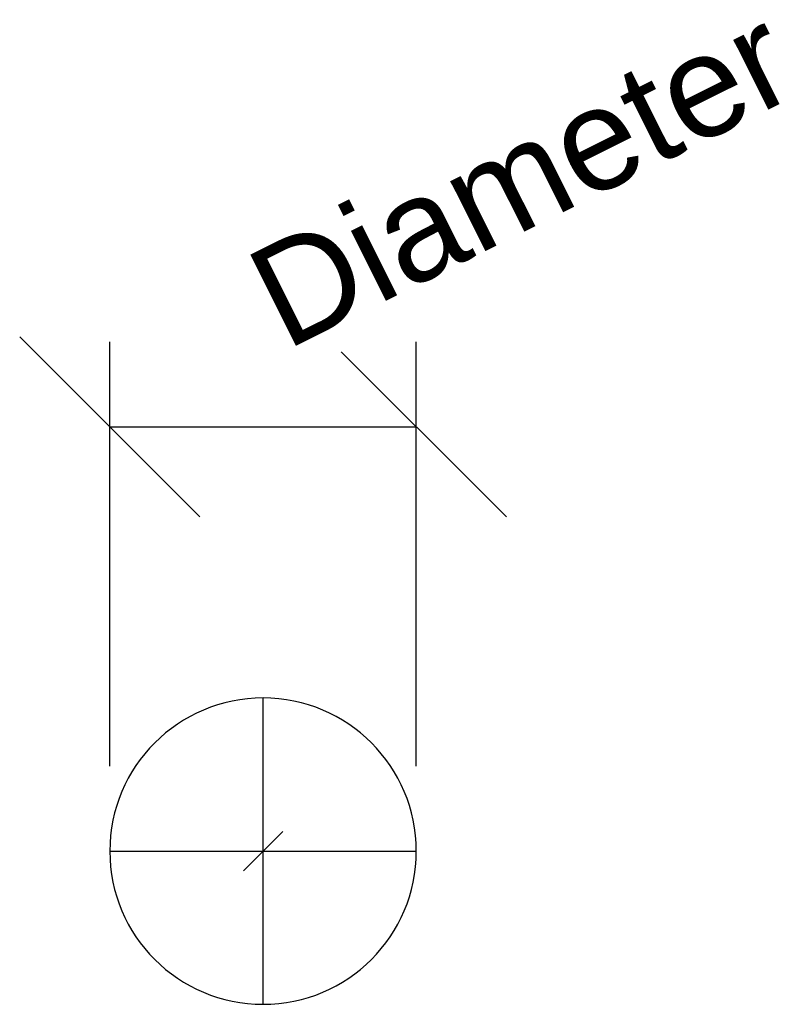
# Model space of a CAD drawing. Header units: millimetres. Extents: x -35 to 75, y -12 to 129.
import ezdxf

# ---------------------------------------------------------------- set-up
doc = ezdxf.new("R2010")
doc.units = ezdxf.units.MM
doc.styles.add('Arial', font='arial.ttf', dxfattribs={"height": 14.6304})

msp = doc.modelspace()

# ---------------------------------------------------------------- linework, layer by layer
at = {"color": 1, "lineweight": 30}
for p, q in [((-9.06, 58.02, -24.22), (-34.94, 83.9, -24.22)), ((34.94, 58.02, -24.22), (9.06, 83.9, -24.22)), ((-22, 22.19, -24.22), (-22, 83.15, -24.22)), ((22, 22.19, -24.22), (22, 83.15, -24.22)), ((-22, 70.96, -24.22), (22, 70.96, -24.22))]:
    msp.add_line(p, q, dxfattribs=at)
at = {"color": 94, "lineweight": 30}
for p, q in [((0, -12, -24.22), (0, 32, -24.22)), ((-22, 10, -24.22), (22, 10, -24.22))]:
    msp.add_line(p, q, dxfattribs=at)
at = {"color": 5, "lineweight": 30}
msp.add_line((0, 10, -24.22), (0, 10, -127.85), dxfattribs=at)
msp.add_polyline3d([(0, 10, -146.14), (2.83, 12.83, -127.85), (-2.83, 7.17, -127.85), (0, 10, -146.14)], dxfattribs=at)
at = {"color": 94, "lineweight": 30, "extrusion": (0, 0, -1)}
msp.add_circle((0, 10, 24.22), 22, dxfattribs=at)

# ---------------------------------------------------------------- next in the draw order: texts
at = {"color": 5, "lineweight": 30, "insert": (33.75, 113.46, -27.67), "char_height": 14.63, "width": 99.2058, "attachment_point": 2, "rotation": 26.5651, "line_spacing_factor": 0.941778, "style": 'Arial', "bg_fill": 3, "box_fill_scale": 1.25, "bg_fill_color": 256, "bg_fill_true_color": 13158600, "bg_fill_transparency": 0}
msp.add_mtext('Diameter', dxfattribs=at)

doc.saveas('drawing.dxf')
